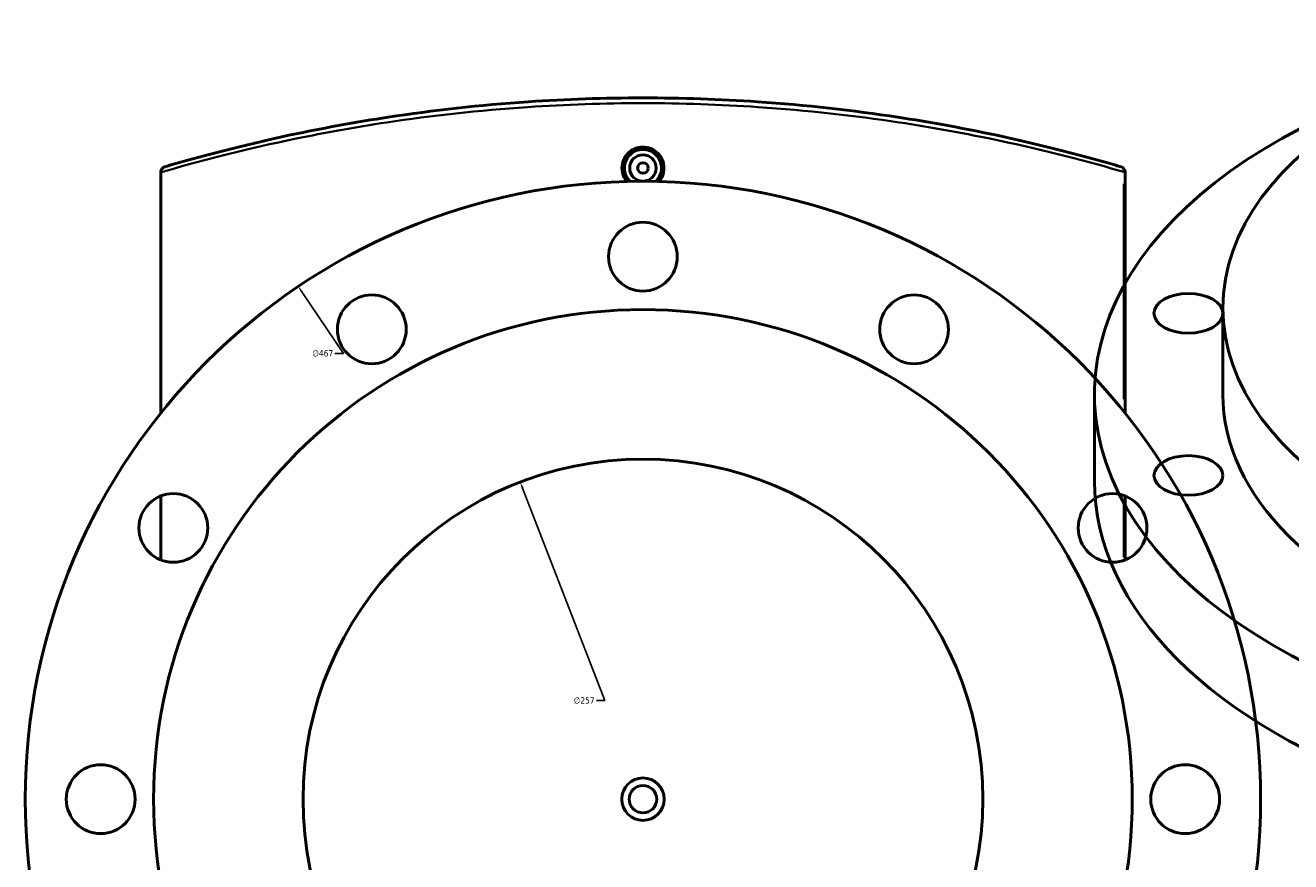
# Model space of a CAD drawing. Header units: millimetres. Extents: x -634 to 1168, y -305 to 951.
# Tile 9 of 11: x 231 to 709, y 635 to 951. Entities that reach past the tile are written whole.
import ezdxf

# ---------------------------------------------------------------- set-up
doc = ezdxf.new("R2010")
doc.units = ezdxf.units.MM
for name, color, linetype, lineweight in [('Dimension (ANSI)', 7, 'Continuous', 25), ('Visible (ANSI)', 7, 'Continuous', 50), ('Visible Narrow (ANSI)', 7, 'Continuous', 35)]:
    doc.layers.add(name, color=color, linetype=linetype, lineweight=lineweight)
doc.styles.add('Note Text (ANSI)', font='tahoma.ttf')
doc.dimstyles.new('Default - mm (ANSI)', dxfattribs={"dimtxt": 2.4, "dimasz": 2.5, "dimexe": 3.175, "dimexo": 1.6002, "dimgap": 0.8, "dimtad": 0, "dimtoh": 1, "dimdec": 0, "dimrnd": 1e-08, "dimzin": 4, "dimdsep": 46, "dimtxsty": 'Note Text (ANSI)', "dimcen": 0.09, "dimdle": 10, "dimclrd": 256, "dimclre": 256, "dimclrt": 5, "dimadec": 1, "dimazin": 1, "dimtfac": 1.27, "dimtofl": 0, "dimtmove": 0, "dimatfit": 3, "dimfxl": 1, "dimtolj": 1, "dimtzin": 4, "dimlwd": -1, "dimlwe": -1, "dimarcsym": 0})

# ---------------------------------------------------------------- blocks, each defined once
blk = doc.blocks.new('*D7')
at = {"layer": 'Defpoints', "color": 0, "transparency": 16777216}
for p in [(418.08, 778.54), (510.89, 538.88)]:
    blk.add_point(p, dxfattribs=at)
at = {"layer": 'Dimension (ANSI)', "transparency": 16777216}
for p, q in [((450.06, 695.94), (418.98, 776.21)), ((446.9, 695.94), (450.06, 695.94))]:
    blk.add_line(p, q, dxfattribs=at)
blk.add_solid([(419.37, 776.36), (418.59, 776.06), (418.08, 778.54)], dxfattribs=at)
at = {"layer": 'Dimension (ANSI)', "color": 5, "transparency": 16777216, "insert": (438.34, 697.24), "char_height": 2.4, "attachment_point": 1, "style": 'Note Text (ANSI)'}
blk.add_mtext('\\A1;∅257', dxfattribs=at)
blk = doc.blocks.new('*D8')
at = {"layer": 'Defpoints', "color": 0, "transparency": 16777216}
for p in [(334.16, 852.46), (594.8, 464.96)]:
    blk.add_point(p, dxfattribs=at)
at = {"layer": 'Dimension (ANSI)', "transparency": 16777216}
for p, q in [((351.23, 827.1), (335.56, 850.39)), ((348.06, 827.1), (351.23, 827.1))]:
    blk.add_line(p, q, dxfattribs=at)
blk.add_solid([(335.91, 850.62), (335.21, 850.16), (334.16, 852.46)], dxfattribs=at)
at = {"layer": 'Dimension (ANSI)', "color": 5, "transparency": 16777216, "insert": (339.5, 828.39), "char_height": 2.4, "attachment_point": 1, "style": 'Note Text (ANSI)'}
blk.add_mtext('\\A1;∅467', dxfattribs=at)

msp = doc.modelspace()

# ---------------------------------------------------------------- linework, layer by layer
at = {"layer": 'Visible (ANSI)'}
for p, q in [((282.23, 804.68), (282.23, 895.58)), ((646.73, 804.68), (646.73, 895.72)), ((683.7, 811.66), (683.7, 844.32)), ((635.2, 779), (635.2, 811.66)), ((282.23, 749.1), (282.23, 773.33)), ((646.73, 749.1), (646.73, 773.33))]:
    msp.add_line(p, q, dxfattribs=at)
for centre, radius in [((464.48, 897.21), 5), ((464.48, 897.21), 2), ((464.48, 658.71), 233.5), ((464.48, 863.71), 13), ((361.98, 836.25), 13), ((566.98, 836.25), 13), ((464.48, 658.71), 185), ((464.48, 658.71), 128.5), ((286.95, 761.21), 13), ((642.02, 761.21), 13), ((259.48, 658.71), 13), ((669.48, 658.71), 13), ((464.48, 658.71), 8), ((464.48, 658.71), 5.2)]:
    msp.add_circle(centre, radius, dxfattribs=at)
for centre, radius, start, end in [((464.48, 897.21), 7, 313.8237, 226.1763), ((644.73, 895.72), 2, 0, 73.5878)]:
    msp.add_arc(centre, radius, start, end, dxfattribs=at)
for centre, major_axis in [((868.7, 844.32), (185, 0)), ((670.68, 842.3), (13, 0)), ((670.68, 781.03), (13, 0))]:
    msp.add_ellipse(centre, major_axis=major_axis, ratio=0.57735, dxfattribs=at)
for centre, major_axis, start_param, end_param in [((868.7, 811.66), (-233.5, 0), 5.187029, 10.520935), ((868.7, 811.66), (-185, 0), 0, 3.141593), ((868.7, 779), (-233.5, 0), 0, 3.141593)]:
    msp.add_ellipse(centre, major_axis=major_axis, ratio=0.57735, start_param=start_param, end_param=end_param, dxfattribs=at)
for points, knots in [([(645.3, 897.64), (644.63, 897.83), (643.96, 898.03), (629.15, 902.34), (612.88, 906.54), (584.14, 912.52), (572.72, 914.61), (543.94, 918.99), (526.11, 921), (493.56, 923.21), (479.02, 923.71), (464.48, 923.71), (449.95, 923.71), (435.41, 923.21), (402.86, 921), (385.02, 918.99), (356.25, 914.61), (344.83, 912.52), (316.08, 906.54), (299.81, 902.34), (285, 898.03), (284.33, 897.83), (283.67, 897.64)], [2.357199, 2.357199, 2.357199, 2.357199, 2.667432, 2.667432, 9.163512, 9.163512, 13.086258, 13.086258, 18.659784, 18.659784, 23.00719, 23.00719, 23.00719, 27.354595, 27.354595, 32.928119, 32.928119, 36.850864, 36.850864, 43.34693, 43.34693, 43.657261, 43.657261, 43.657261, 43.657261]), ([(458.39, 892.13), (457.89, 892.74), (457.46, 893.43), (456.74, 895.15), (456.54, 896.22), (456.54, 897.21), (456.54, 898.21), (456.74, 899.27), (457.56, 901.23), (458.17, 902.12), (459.58, 903.53), (460.47, 904.13), (462.43, 904.94), (463.49, 905.14), (465.48, 905.14), (466.54, 904.94), (468.5, 904.13), (469.39, 903.53), (470.8, 902.12), (471.41, 901.23), (472.22, 899.27), (472.42, 898.21), (472.42, 897.21)], [4.254512, 4.254512, 4.254512, 4.254512, 4.482756, 4.482756, 4.781659, 4.781659, 4.781659, 5.080676, 5.080676, 5.379692, 5.379692, 5.678383, 5.678383, 5.977074, 5.977074, 6.275765, 6.275765, 6.574456, 6.574456, 6.873473, 6.873473, 7.172489, 7.172489, 7.172489, 7.172489]), ([(282.23, 895.72), (282.23, 895.97), (282.28, 896.21), (282.46, 896.68), (282.6, 896.9), (282.89, 897.21), (283.03, 897.33), (283.33, 897.51), (283.49, 897.59), (283.66, 897.64), (283.67, 897.64), (283.67, 897.64)], [-0.2680797, -0.2680797, -0.2680797, -0.2680797, -0.1929273, -0.1929273, -0.1128656, -0.1128656, -0.0566815, -0.0566815, 0, 0, 0.0006784, 0.0006784, 0.0006784, 0.0006784]), ([(472.42, 897.21), (472.42, 896.22), (472.22, 895.15), (471.51, 893.43), (471.08, 892.74), (470.58, 892.13)], [2.3908297, 2.3908297, 2.3908297, 2.3908297, 2.6897327, 2.6897327, 2.9179774, 2.9179774, 2.9179774, 2.9179774])]:
    msp.add_open_spline(points, degree=3, knots=knots, dxfattribs=at)
msp.add_open_spline([(282.23, 895.72), (282.23, 895.67), (282.23, 895.62), (282.23, 895.58)], degree=3, dxfattribs=at)
at = {"layer": 'Visible Narrow (ANSI)'}
for p, q in [((646.73, 895.72), (646.29, 895.72)), ((646.25, 891.2), (646.25, 809.81)), ((646.25, 772.28), (646.25, 750.15))]:
    msp.add_line(p, q, dxfattribs=at)
msp.add_ellipse((644.73, 895.72), major_axis=(0.57, 1.92), ratio=0.743721, start_param=4.995801, end_param=6.215428, dxfattribs=at)
msp.add_open_spline([(282.23, 895.58), (283.06, 895.82), (283.9, 896.06), (298.95, 900.41), (315.3, 904.59), (344.2, 910.56), (355.68, 912.64), (384.61, 917.01), (402.53, 919.01), (435.26, 921.21), (449.87, 921.71), (464.48, 921.71), (479.1, 921.71), (493.71, 921.21), (526.43, 919.01), (544.36, 917.01), (573.29, 912.64), (584.77, 910.56), (613.66, 904.59), (630.02, 900.41), (644.91, 896.11), (645.58, 895.91), (646.25, 895.72)], degree=3, knots=[-43.732444, -43.732444, -43.732444, -43.732444, -43.34693, -43.34693, -36.850864, -36.850864, -32.928119, -32.928119, -27.354595, -27.354595, -23.00719, -23.00719, -23.00719, -18.659784, -18.659784, -13.086258, -13.086258, -9.163512, -9.163512, -2.667432, -2.667432, -2.357199, -2.357199, -2.357199, -2.357199], dxfattribs=at)

# ---------------------------------------------------------------- dimensions: what is measured, and where the dimension line sits
at = {"layer": 'Dimension (ANSI)'}
for p1, p2, picture, middle in [((594.8, 464.96), (334.16, 852.46), '*D8', (343.38, 827.1)), ((510.89, 538.88), (418.08, 778.54), '*D7', (442.22, 695.94))]:
    dim = msp.add_diameter_dim_2p(p1=p1, p2=p2, dimstyle='Default - mm (ANSI)', override={"dimgap": 0.8, "dimtih": 1, "dimdec": 0, "dimlfac": 1, "dimtol": 0, "dimlim": 0, "dimtp": 0, "dimtm": 0, "dimtdec": 2}, dxfattribs=at)
    dim.commit()
    dim.dimension.update_dxf_attribs({"geometry": picture, "text_midpoint": middle, "dimtype": 163})

doc.saveas('drawing.dxf')
